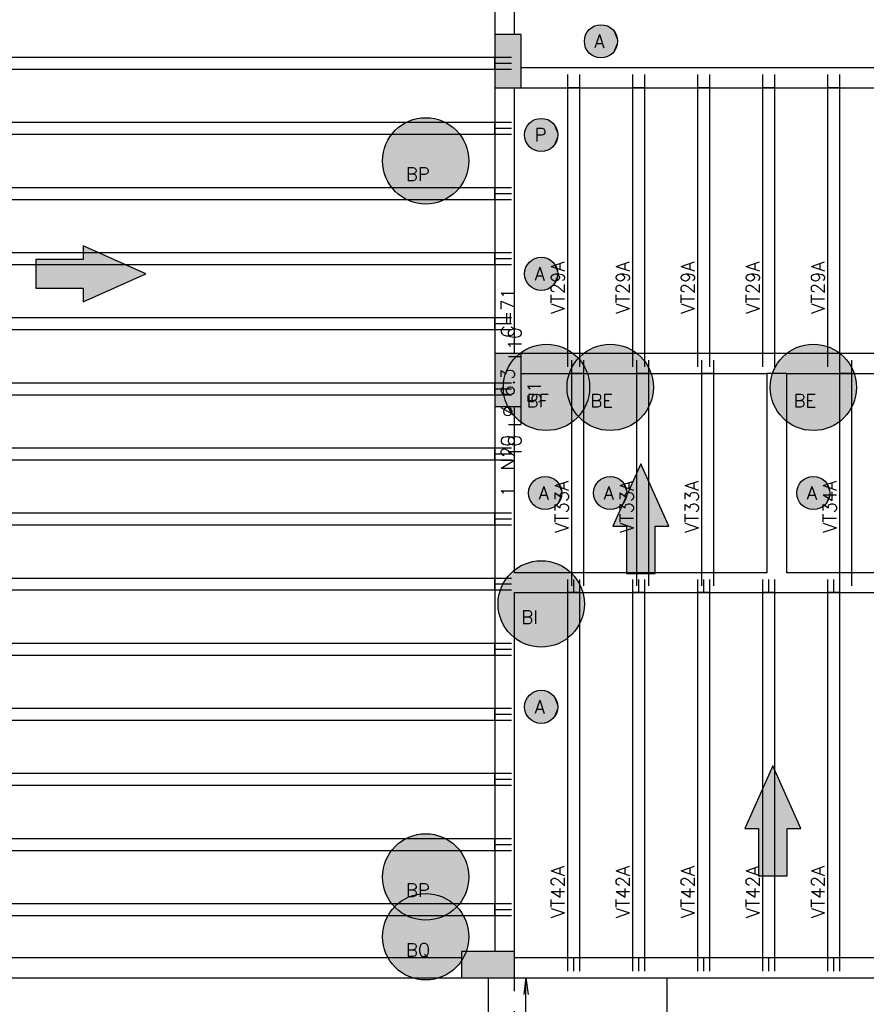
# Model space of a CAD drawing. Extents: x 0 to 119, y 0 to 84.
# Tile 5 of 21: x 25 to 38, y 25 to 39. Entities that reach past the tile are written whole.
import ezdxf

# ---------------------------------------------------------------- set-up
doc = ezdxf.new("R2010")
doc.units = 0
doc.header["$MEASUREMENT"] = 0
doc.linetypes.add('ESTILO_TQS_0001', pattern=[1, 0.7, -0.3])
for name, color, linetype in [('1', 1, 'CONTINUOUS'), ('2', 2, 'CONTINUOUS'), ('6', 6, 'CONTINUOUS'), ('9', 9, 'CONTINUOUS')]:
    doc.layers.add(name, color=color, linetype=linetype)
doc.styles.get("Standard").update_dxf_attribs({"font": 'ROMANS.SHX'})

msp = doc.modelspace()

# ---------------------------------------------------------------- linework, layer by layer
at = {"layer": '1', "linetype": 'Continuous'}
for p, q in [((19.87187, 38.85299), (32.57187, 38.85299)), ((32.57187, 38.67299), (32.57187, 38.85299)), ((32.57187, 38.85299), (32.82187, 38.85299)), ((32.57187, 38.76299), (32.82187, 38.76299)), ((32.77187, 38.79299), (32.77187, 38.79299)), ((19.87187, 38.67299), (32.57187, 38.67299)), ((32.57187, 38.67299), (32.82187, 38.67299)), ((33.67187, 38.39299), (33.67187, 38.59299)), ((33.85187, 38.39299), (33.85187, 38.59299)), ((34.65187, 38.39299), (34.65187, 38.59299)), ((34.83187, 38.39299), (34.83187, 38.59299)), ((35.63187, 38.39299), (35.63187, 38.59299)), ((35.81187, 38.39299), (35.81187, 38.59299)), ((36.61187, 38.39299), (36.61187, 38.59299)), ((36.79187, 38.39299), (36.79187, 38.59299)), ((37.59187, 38.39299), (37.59187, 38.59299)), ((37.77187, 38.39299), (37.77187, 38.59299)), ((33.67187, 34.39299), (33.67187, 38.39299)), ((33.85187, 38.39299), (33.67187, 38.39299)), ((33.85187, 34.39299), (33.85187, 38.39299)), ((34.65187, 34.39299), (34.65187, 38.39299)), ((34.83187, 38.39299), (34.65187, 38.39299)), ((34.83187, 34.39299), (34.83187, 38.39299)), ((35.63187, 34.39299), (35.63187, 38.39299)), ((35.81187, 38.39299), (35.63187, 38.39299)), ((35.81187, 34.39299), (35.81187, 38.39299)), ((36.61187, 34.39299), (36.61187, 38.39299)), ((36.79187, 38.39299), (36.61187, 38.39299)), ((36.79187, 34.39299), (36.79187, 38.39299)), ((37.59187, 34.39299), (37.59187, 38.39299)), ((37.77187, 38.39299), (37.59187, 38.39299)), ((37.77187, 34.39299), (37.77187, 38.39299)), ((20.17187, 37.87299), (32.57187, 37.87299)), ((32.57187, 37.69299), (32.57187, 37.87299)), ((32.57187, 37.87299), (32.82187, 37.87299)), ((20.17187, 37.69299), (32.57187, 37.69299)), ((32.57187, 37.78299), (32.82187, 37.78299)), ((32.57187, 37.69299), (32.82187, 37.69299)), ((20.17187, 36.89299), (32.57187, 36.89299)), ((32.57187, 36.71299), (32.57187, 36.89299)), ((32.57187, 36.89299), (32.82187, 36.89299)), ((32.57187, 36.80299), (32.82187, 36.80299)), ((20.17187, 36.71299), (32.57187, 36.71299)), ((32.57187, 36.71299), (32.82187, 36.71299)), ((20.17187, 35.91299), (32.57187, 35.91299)), ((32.57187, 35.73299), (32.57187, 35.91299)), ((32.57187, 35.91299), (32.82187, 35.91299)), ((20.17187, 35.73299), (32.57187, 35.73299)), ((32.57187, 35.82299), (32.82187, 35.82299)), ((32.57187, 35.73299), (32.82187, 35.73299)), ((20.17187, 34.93299), (32.57187, 34.93299)), ((32.57187, 34.75299), (32.57187, 34.93299)), ((32.57187, 34.93299), (32.82187, 34.93299)), ((32.57187, 34.84299), (32.82187, 34.84299)), ((20.17187, 34.75299), (32.57187, 34.75299)), ((32.57187, 34.75299), (32.82187, 34.75299)), ((33.85187, 34.39299), (33.67187, 34.39299)), ((33.67187, 34.19299), (33.67187, 34.39299)), ((33.85187, 34.19299), (33.85187, 34.39299)), ((34.83187, 34.39299), (34.65187, 34.39299)), ((34.65187, 34.19299), (34.65187, 34.39299)), ((34.83187, 34.19299), (34.83187, 34.39299)), ((35.81187, 34.39299), (35.63187, 34.39299)), ((35.63187, 34.19299), (35.63187, 34.39299)), ((35.81187, 34.19299), (35.81187, 34.39299)), ((36.79187, 34.39299), (36.61187, 34.39299)), ((36.61187, 34.19299), (36.61187, 34.39299)), ((36.79187, 34.19299), (36.79187, 34.39299)), ((37.77187, 34.39299), (37.59187, 34.39299)), ((37.59187, 34.19299), (37.59187, 34.39299)), ((37.77187, 34.19299), (37.77187, 34.39299)), ((33.73187, 34.09299), (33.73187, 34.29299)), ((33.91187, 34.09299), (33.91187, 34.29299)), ((34.71187, 34.09299), (34.71187, 34.29299)), ((34.89187, 34.09299), (34.89187, 34.29299)), ((35.69187, 34.09299), (35.69187, 34.29299)), ((35.87187, 34.09299), (35.87187, 34.29299)), ((37.77187, 34.09299), (37.77187, 34.29299)), ((37.95187, 34.09299), (37.95187, 34.29299)), ((33.73187, 31.09299), (33.73187, 34.09299)), ((33.91187, 34.09299), (33.73187, 34.09299)), ((33.91187, 31.09299), (33.91187, 34.09299)), ((34.71187, 31.09299), (34.71187, 34.09299)), ((34.89187, 34.09299), (34.71187, 34.09299)), ((34.89187, 31.09299), (34.89187, 34.09299)), ((35.69187, 31.09299), (35.69187, 34.09299)), ((35.87187, 34.09299), (35.69187, 34.09299)), ((35.87187, 31.09299), (35.87187, 34.09299)), ((37.77187, 31.09299), (37.77187, 34.09299)), ((37.95187, 34.09299), (37.77187, 34.09299)), ((37.95187, 31.09299), (37.95187, 34.09299)), ((19.87187, 33.95299), (32.57187, 33.95299)), ((32.57187, 33.77299), (32.57187, 33.95299)), ((32.57187, 33.95299), (32.82187, 33.95299)), ((32.77187, 33.99299), (32.77187, 33.99299)), ((32.57187, 33.86299), (32.82187, 33.86299)), ((19.87187, 33.77299), (32.57187, 33.77299)), ((32.57187, 33.77299), (32.82187, 33.77299)), ((20.17187, 32.97299), (32.57187, 32.97299)), ((32.57187, 32.79299), (32.57187, 32.97299)), ((32.57187, 32.97299), (32.82187, 32.97299)), ((20.17187, 32.79299), (32.57187, 32.79299)), ((32.57187, 32.88299), (32.82187, 32.88299)), ((32.57187, 32.79299), (32.82187, 32.79299)), ((20.17187, 31.99299), (32.57187, 31.99299)), ((32.57187, 31.81299), (32.57187, 31.99299)), ((32.57187, 31.99299), (32.82187, 31.99299)), ((32.57187, 31.90299), (32.82187, 31.90299)), ((20.17187, 31.81299), (32.57187, 31.81299)), ((32.57187, 31.81299), (32.82187, 31.81299)), ((20.17187, 31.01299), (32.57187, 31.01299)), ((32.57187, 30.83299), (32.57187, 31.01299)), ((32.57187, 31.01299), (32.82187, 31.01299)), ((33.67187, 30.79299), (33.67187, 30.99299)), ((33.91187, 31.09299), (33.73187, 31.09299)), ((33.73187, 30.89299), (33.73187, 31.09299)), ((33.76187, 30.79299), (33.76187, 30.99299)), ((33.85187, 30.79299), (33.85187, 30.99299)), ((33.91187, 30.89299), (33.91187, 31.09299)), ((34.65187, 30.79299), (34.65187, 30.99299)), ((34.89187, 31.09299), (34.71187, 31.09299)), ((34.71187, 30.89299), (34.71187, 31.09299)), ((34.74187, 30.79299), (34.74187, 30.99299)), ((34.83187, 30.79299), (34.83187, 30.99299)), ((34.89187, 30.89299), (34.89187, 31.09299)), ((35.63187, 30.79299), (35.63187, 30.99299)), ((35.87187, 31.09299), (35.69187, 31.09299)), ((35.69187, 30.89299), (35.69187, 31.09299)), ((35.72187, 30.79299), (35.72187, 30.99299)), ((35.81187, 30.79299), (35.81187, 30.99299)), ((35.87187, 30.89299), (35.87187, 31.09299)), ((36.61187, 30.79299), (36.61187, 30.99299)), ((36.70187, 30.79299), (36.70187, 30.99299)), ((36.79187, 30.79299), (36.79187, 30.99299)), ((37.59187, 30.79299), (37.59187, 30.99299)), ((37.68187, 30.79299), (37.68187, 30.99299)), ((37.95187, 31.09299), (37.77187, 31.09299)), ((37.77187, 30.89299), (37.77187, 31.09299)), ((37.77187, 30.79299), (37.77187, 30.99299)), ((37.95187, 30.89299), (37.95187, 31.09299)), ((20.17187, 30.83299), (32.57187, 30.83299)), ((32.57187, 30.92299), (32.82187, 30.92299)), ((32.57187, 30.83299), (32.82187, 30.83299)), ((33.67187, 25.29299), (33.67187, 30.79299)), ((33.85187, 30.79299), (33.67187, 30.79299)), ((33.85187, 25.29299), (33.85187, 30.79299)), ((34.65187, 25.29299), (34.65187, 30.79299)), ((34.83187, 30.79299), (34.65187, 30.79299)), ((34.83187, 25.29299), (34.83187, 30.79299)), ((35.63187, 25.29299), (35.63187, 30.79299)), ((35.81187, 30.79299), (35.63187, 30.79299)), ((35.81187, 25.29299), (35.81187, 30.79299)), ((36.61187, 25.29299), (36.61187, 30.79299)), ((36.79187, 30.79299), (36.61187, 30.79299)), ((36.79187, 25.29299), (36.79187, 30.79299)), ((37.59187, 25.29299), (37.59187, 30.79299)), ((37.77187, 30.79299), (37.59187, 30.79299)), ((37.77187, 25.29299), (37.77187, 30.79299)), ((20.17187, 30.03299), (32.57187, 30.03299)), ((32.57187, 29.85299), (32.57187, 30.03299)), ((32.57187, 30.03299), (32.82187, 30.03299)), ((32.57187, 29.94299), (32.82187, 29.94299)), ((20.17187, 29.85299), (32.57187, 29.85299)), ((32.57187, 29.85299), (32.82187, 29.85299)), ((20.17187, 29.05299), (32.57187, 29.05299)), ((32.57187, 28.87299), (32.57187, 29.05299)), ((32.57187, 29.05299), (32.82187, 29.05299)), ((32.57187, 28.96299), (32.82187, 28.96299)), ((20.17187, 28.87299), (32.57187, 28.87299)), ((32.57187, 28.87299), (32.82187, 28.87299)), ((20.17187, 28.07299), (32.57187, 28.07299)), ((32.57187, 27.89299), (32.57187, 28.07299)), ((32.57187, 28.07299), (32.82187, 28.07299)), ((20.17187, 27.89299), (32.57187, 27.89299)), ((32.57187, 27.98299), (32.82187, 27.98299)), ((32.57187, 27.89299), (32.82187, 27.89299)), ((20.17187, 27.09299), (32.57187, 27.09299)), ((32.57187, 26.91299), (32.57187, 27.09299)), ((32.57187, 27.09299), (32.82187, 27.09299)), ((32.57187, 27.00299), (32.82187, 27.00299)), ((20.17187, 26.91299), (32.57187, 26.91299)), ((32.57187, 26.91299), (32.82187, 26.91299)), ((20.17187, 26.11299), (32.57187, 26.11299)), ((32.57187, 25.93299), (32.57187, 26.11299)), ((32.57187, 26.11299), (32.82187, 26.11299)), ((32.57187, 26.02299), (32.82187, 26.02299)), ((20.17187, 25.93299), (32.57187, 25.93299)), ((32.57187, 25.93299), (32.82187, 25.93299)), ((33.85187, 25.29299), (33.67187, 25.29299)), ((33.67187, 25.09299), (33.67187, 25.29299)), ((33.76187, 25.09299), (33.76187, 25.29299)), ((33.85187, 25.09299), (33.85187, 25.29299)), ((34.83187, 25.29299), (34.65187, 25.29299)), ((34.65187, 25.09299), (34.65187, 25.29299)), ((34.74187, 25.09299), (34.74187, 25.29299)), ((34.83187, 25.09299), (34.83187, 25.29299)), ((35.81187, 25.29299), (35.63187, 25.29299)), ((35.63187, 25.09299), (35.63187, 25.29299)), ((35.72187, 25.09299), (35.72187, 25.29299)), ((35.81187, 25.09299), (35.81187, 25.29299)), ((36.79187, 25.29299), (36.61187, 25.29299)), ((36.61187, 25.09299), (36.61187, 25.29299)), ((36.70187, 25.09299), (36.70187, 25.29299)), ((36.79187, 25.09299), (36.79187, 25.29299)), ((37.77187, 25.29299), (37.59187, 25.29299)), ((37.59187, 25.09299), (37.59187, 25.29299)), ((37.68187, 25.09299), (37.68187, 25.29299)), ((37.77187, 25.09299), (37.77187, 25.29299)), ((32.47187, 25.19299), (32.47187, 25.19299)), ((35.17187, 11.79299), (35.17187, 24.99299))]:
    msp.add_line(p, q, dxfattribs=at)
for points in [[(32.57187, 46.99299), (32.57187, 39.19299)], [(32.87187, 39.19299), (32.87187, 46.99299)], [(39.17187, 38.69299), (32.97187, 38.69299)], [(32.57187, 38.39299), (32.57187, 34.39299)], [(32.87187, 34.39299), (32.87187, 38.39299)], [(32.97187, 38.39299), (39.17187, 38.39299)], [(36.82187, 34.39299), (32.97187, 34.39299)], [(40.60187, 34.39299), (36.82187, 34.39299)], [(32.97187, 34.09299), (36.67187, 34.09299)], [(36.67187, 34.09299), (36.67187, 31.09299)], [(36.97187, 34.09299), (36.67187, 34.09299)], [(36.97187, 34.09299), (40.60187, 34.09299)], [(36.97187, 31.09299), (36.97187, 34.09299)], [(32.57187, 33.59299), (32.57187, 30.94299)], [(32.87187, 31.09299), (32.87187, 33.59299)], [(36.67187, 31.09299), (32.87187, 31.09299)], [(40.65187, 31.09299), (36.97187, 31.09299)], [(32.57187, 30.94299), (32.57187, 25.39299)], [(32.87187, 25.39299), (32.87187, 30.79299)], [(32.87187, 30.79299), (36.82187, 30.79299)], [(36.82187, 30.79299), (40.65187, 30.79299)], [(32.07187, 25.29299), (20.67187, 25.29299)], [(40.55187, 25.29299), (32.87187, 25.29299)], [(20.67187, 24.99299), (32.07187, 24.99299)], [(32.87187, 24.99299), (40.55187, 24.99299)]]:
    msp.add_lwpolyline(points, dxfattribs=at)
at = {"layer": '2', "linetype": 'Continuous'}
for p, q in [((33.04187, 24.99299), (33.009238, 24.745129)), ((33.04187, 11.79299), (33.04187, 24.99299)), ((33.04187, 24.99299), (33.074502, 24.745129)), ((33.04187, 24.99299), (33.04187, 24.99299))]:
    msp.add_line(p, q, dxfattribs=at)
for points in [[(32.57187, 38.39299), (32.97187, 38.39299), (32.97187, 39.19299), (32.57187, 39.19299), (32.57187, 38.39299)], [(32.57187, 33.59299), (32.97187, 33.59299), (32.97187, 34.39299), (32.57187, 34.39299), (32.57187, 33.59299)], [(32.07187, 25.39299), (32.07187, 24.99299), (32.87187, 24.99299), (32.87187, 25.39299), (32.07187, 25.39299)]]:
    msp.add_lwpolyline(points, dxfattribs=at)
at = {"layer": '6', "linetype": 'Continuous'}
for p, q in [((32.96787, 34.34299), (32.77787, 34.34299)), ((32.96787, 33.32299), (32.96787, 34.34299)), ((32.77787, 33.32299), (32.96787, 33.32299))]:
    msp.add_line(p, q, dxfattribs=at)
for points in [[(25.659937, 35.377712), (26.37187, 35.377712), (26.37187, 35.171905), (27.313128, 35.59299), (26.37187, 36.014075), (26.37187, 35.808268), (25.659937, 35.808268), (25.659937, 35.377712)], [(34.987148, 31.081057), (34.987148, 31.79299), (35.192955, 31.79299), (34.77187, 32.734248), (34.350785, 31.79299), (34.556592, 31.79299), (34.556592, 31.081057), (34.987148, 31.081057)], [(36.977148, 26.531057), (36.977148, 27.24299), (37.182955, 27.24299), (36.76187, 28.184248), (36.340785, 27.24299), (36.546592, 27.24299), (36.546592, 26.531057), (36.977148, 26.531057)]]:
    msp.add_lwpolyline(points, dxfattribs=at)
at = {"layer": '6', "linetype": 'ESTILO_TQS_0001'}
for points in [[(32.47187, 24.99299), (32.47187, 11.79299)], [(32.87187, 11.79299), (32.87187, 24.99299)]]:
    msp.add_lwpolyline(points, dxfattribs=at)
at = {"layer": '6', "linetype": 'Continuous'}
for centre, radius in [((34.17187, 39.09299), 0.25), ((31.53187, 37.29299), 0.65), ((33.27187, 37.68299), 0.25), ((33.27187, 35.59299), 0.25), ((33.35187, 33.88299), 0.65), ((34.31187, 33.88299), 0.65), ((37.37187, 33.88299), 0.65), ((33.33187, 32.29299), 0.25), ((34.31187, 32.29299), 0.25), ((37.37187, 32.29299), 0.25), ((33.27187, 30.62299), 0.65), ((33.27187, 29.07299), 0.25), ((31.53187, 26.51299), 0.65), ((31.53187, 25.61299), 0.65)]:
    msp.add_circle(centre, radius, dxfattribs=at)
at = {"layer": '9', "linetype": 'Continuous'}
for points in [[(34.42187, 39.09299), (34.012514, 39.285618), (33.969616, 39.239936)], [(34.42187, 39.09299), (34.065425, 39.319197), (34.012514, 39.285618)], [(34.42187, 39.09299), (34.125025, 39.338562), (34.065425, 39.319197)], [(34.42187, 39.09299), (34.187568, 39.342497), (34.125025, 39.338562)], [(34.42187, 39.09299), (34.249124, 39.330754), (34.187568, 39.342497)], [(34.42187, 39.09299), (34.305827, 39.304072), (34.249124, 39.330754)], [(34.42187, 39.09299), (34.354112, 39.264127), (34.305827, 39.304072)], [(32.57187, 38.39299), (32.97187, 38.39299), (32.97187, 39.19299)], [(32.57187, 38.39299), (32.97187, 39.19299), (32.57187, 39.19299)], [(32.57187, 38.39299), (32.57187, 39.19299), (32.57187, 38.39299)], [(34.42187, 39.09299), (33.939426, 39.185021), (33.923841, 39.124323)], [(34.42187, 39.09299), (33.969616, 39.239936), (33.939426, 39.185021)], [(34.42187, 39.09299), (34.390947, 39.213428), (34.354112, 39.264127)], [(34.42187, 39.09299), (34.414016, 39.155162), (34.390947, 39.213428)], [(34.42187, 39.09299), (33.923841, 39.124323), (33.923841, 39.061657)], [(34.42187, 39.09299), (33.923841, 39.061657), (33.939426, 39.000959)], [(34.42187, 39.09299), (33.939426, 39.000959), (33.969616, 38.946044)], [(34.42187, 39.09299), (33.969616, 38.946044), (34.012514, 38.900362)], [(34.42187, 39.09299), (34.012514, 38.900362), (34.065425, 38.866783)], [(34.42187, 39.09299), (34.065425, 38.866783), (34.125025, 38.847418)], [(34.42187, 39.09299), (34.125025, 38.847418), (34.187568, 38.843483)], [(34.42187, 39.09299), (34.187568, 38.843483), (34.249124, 38.855226)], [(34.42187, 39.09299), (34.249124, 38.855226), (34.305827, 38.881908)], [(34.42187, 39.09299), (34.305827, 38.881908), (34.354112, 38.921853)], [(34.42187, 39.09299), (34.354112, 38.921853), (34.390947, 38.972552)], [(34.42187, 39.09299), (34.390947, 38.972552), (34.414016, 39.030818)], [(34.42187, 39.09299), (34.414016, 39.030818), (34.42187, 39.09299)], [(32.18187, 37.29299), (31.157028, 37.82402), (31.08821, 37.768033)], [(32.18187, 37.29299), (31.232828, 37.870115), (31.157028, 37.82402)], [(32.18187, 37.29299), (31.314198, 37.90546), (31.232828, 37.870115)], [(32.18187, 37.29299), (31.399624, 37.929395), (31.314198, 37.90546)], [(32.18187, 37.29299), (31.487512, 37.941475), (31.399624, 37.929395)], [(32.18187, 37.29299), (31.576228, 37.941475), (31.487512, 37.941475)], [(32.18187, 37.29299), (31.664116, 37.929395), (31.576228, 37.941475)], [(32.18187, 37.29299), (31.749542, 37.90546), (31.664116, 37.929395)], [(32.18187, 37.29299), (31.830912, 37.870115), (31.749542, 37.90546)], [(32.18187, 37.29299), (31.906712, 37.82402), (31.830912, 37.870115)], [(32.18187, 37.29299), (31.97553, 37.768033), (31.906712, 37.82402)], [(33.52187, 37.68299), (33.069616, 37.829936), (33.039426, 37.775021)], [(33.52187, 37.68299), (33.112514, 37.875618), (33.069616, 37.829936)], [(33.52187, 37.68299), (33.165425, 37.909197), (33.112514, 37.875618)], [(33.52187, 37.68299), (33.225025, 37.928562), (33.165425, 37.909197)], [(33.52187, 37.68299), (33.287568, 37.932497), (33.225025, 37.928562)], [(33.52187, 37.68299), (33.349124, 37.920754), (33.287568, 37.932497)], [(33.52187, 37.68299), (33.405827, 37.894072), (33.349124, 37.920754)], [(33.52187, 37.68299), (33.454112, 37.854127), (33.405827, 37.894072)], [(33.52187, 37.68299), (33.490947, 37.803428), (33.454112, 37.854127)], [(33.52187, 37.68299), (33.514016, 37.745162), (33.490947, 37.803428)], [(32.18187, 37.29299), (31.027658, 37.703197), (30.976497, 37.63072)], [(32.18187, 37.29299), (31.08821, 37.768033), (31.027658, 37.703197)], [(32.18187, 37.29299), (32.036082, 37.703197), (31.97553, 37.768033)], [(32.18187, 37.29299), (32.087243, 37.63072), (32.036082, 37.703197)], [(33.52187, 37.68299), (33.039426, 37.775021), (33.023841, 37.714323)], [(33.52187, 37.68299), (33.023841, 37.714323), (33.023841, 37.651657)], [(33.52187, 37.68299), (33.023841, 37.651657), (33.039426, 37.590959)], [(33.52187, 37.68299), (33.039426, 37.590959), (33.069616, 37.536044)], [(33.52187, 37.68299), (33.069616, 37.536044), (33.112514, 37.490362)], [(33.52187, 37.68299), (33.112514, 37.490362), (33.165425, 37.456783)], [(33.52187, 37.68299), (33.165425, 37.456783), (33.225025, 37.437418)], [(33.52187, 37.68299), (33.225025, 37.437418), (33.287568, 37.433483)], [(33.52187, 37.68299), (33.287568, 37.433483), (33.349124, 37.445226)], [(33.52187, 37.68299), (33.349124, 37.445226), (33.405827, 37.471908)], [(33.52187, 37.68299), (33.405827, 37.471908), (33.454112, 37.511853)], [(33.52187, 37.68299), (33.454112, 37.511853), (33.490947, 37.562552)], [(33.52187, 37.68299), (33.490947, 37.562552), (33.514016, 37.620818)], [(33.52187, 37.68299), (33.514016, 37.620818), (33.52187, 37.68299)], [(32.18187, 37.29299), (30.935683, 37.551951), (30.905974, 37.468358)], [(32.18187, 37.29299), (30.976497, 37.63072), (30.935683, 37.551951)], [(32.18187, 37.29299), (32.128057, 37.551951), (32.087243, 37.63072)], [(32.18187, 37.29299), (32.157766, 37.468358), (32.128057, 37.551951)], [(32.18187, 37.29299), (30.887924, 37.381498), (30.88187, 37.29299)], [(32.18187, 37.29299), (30.905974, 37.468358), (30.887924, 37.381498)], [(32.18187, 37.29299), (32.175816, 37.381498), (32.157766, 37.468358)], [(32.18187, 37.29299), (30.88187, 37.29299), (30.887924, 37.204482)], [(32.18187, 37.29299), (30.887924, 37.204482), (30.905974, 37.117622)], [(32.18187, 37.29299), (30.905974, 37.117622), (30.935683, 37.034029)], [(32.18187, 37.29299), (30.935683, 37.034029), (30.976497, 36.95526)], [(32.18187, 37.29299), (30.976497, 36.95526), (31.027658, 36.882783)], [(32.18187, 37.29299), (31.027658, 36.882783), (31.08821, 36.817947)], [(32.18187, 37.29299), (31.08821, 36.817947), (31.157028, 36.76196)], [(32.18187, 37.29299), (31.157028, 36.76196), (31.232828, 36.715865)], [(32.18187, 37.29299), (31.232828, 36.715865), (31.314198, 36.68052)], [(32.18187, 37.29299), (31.314198, 36.68052), (31.399624, 36.656585)], [(32.18187, 37.29299), (31.399624, 36.656585), (31.487512, 36.644505)], [(32.18187, 37.29299), (31.487512, 36.644505), (31.576228, 36.644505)], [(32.18187, 37.29299), (31.576228, 36.644505), (31.664116, 36.656585)], [(32.18187, 37.29299), (31.664116, 36.656585), (31.749542, 36.68052)], [(32.18187, 37.29299), (31.749542, 36.68052), (31.830912, 36.715865)], [(32.18187, 37.29299), (31.830912, 36.715865), (31.906712, 36.76196)], [(32.18187, 37.29299), (31.906712, 36.76196), (31.97553, 36.817947)], [(32.18187, 37.29299), (31.97553, 36.817947), (32.036082, 36.882783)], [(32.18187, 37.29299), (32.036082, 36.882783), (32.087243, 36.95526)], [(32.18187, 37.29299), (32.087243, 36.95526), (32.128057, 37.034029)], [(32.18187, 37.29299), (32.128057, 37.034029), (32.157766, 37.117622)], [(32.18187, 37.29299), (32.157766, 37.117622), (32.175816, 37.204482)], [(32.18187, 37.29299), (32.175816, 37.204482), (32.18187, 37.29299)], [(26.37187, 35.808268), (27.313128, 35.59299), (26.37187, 36.014075)], [(26.37187, 35.377712), (26.37187, 35.808268), (25.659937, 35.808268)], [(26.37187, 35.377712), (25.659937, 35.808268), (25.659937, 35.377712)], [(26.37187, 35.377712), (27.313128, 35.59299), (26.37187, 35.808268)], [(33.52187, 35.59299), (33.069616, 35.739936), (33.039426, 35.685021)], [(33.52187, 35.59299), (33.112514, 35.785618), (33.069616, 35.739936)], [(33.52187, 35.59299), (33.165425, 35.819197), (33.112514, 35.785618)], [(33.52187, 35.59299), (33.225025, 35.838562), (33.165425, 35.819197)], [(33.52187, 35.59299), (33.287568, 35.842497), (33.225025, 35.838562)], [(33.52187, 35.59299), (33.349124, 35.830754), (33.287568, 35.842497)], [(33.52187, 35.59299), (33.405827, 35.804072), (33.349124, 35.830754)], [(33.52187, 35.59299), (33.454112, 35.764127), (33.405827, 35.804072)], [(33.52187, 35.59299), (33.490947, 35.713428), (33.454112, 35.764127)], [(26.37187, 35.377712), (26.37187, 35.171905), (27.313128, 35.59299)], [(33.52187, 35.59299), (33.039426, 35.685021), (33.023841, 35.624323)], [(33.52187, 35.59299), (33.023841, 35.624323), (33.023841, 35.561657)], [(33.52187, 35.59299), (33.023841, 35.561657), (33.039426, 35.500959)], [(33.52187, 35.59299), (33.039426, 35.500959), (33.069616, 35.446044)], [(33.52187, 35.59299), (33.069616, 35.446044), (33.112514, 35.400362)], [(33.52187, 35.59299), (33.112514, 35.400362), (33.165425, 35.366783)], [(33.52187, 35.59299), (33.165425, 35.366783), (33.225025, 35.347418)], [(33.52187, 35.59299), (33.225025, 35.347418), (33.287568, 35.343483)], [(33.52187, 35.59299), (33.287568, 35.343483), (33.349124, 35.355226)], [(33.52187, 35.59299), (33.349124, 35.355226), (33.405827, 35.381908)], [(33.52187, 35.59299), (33.405827, 35.381908), (33.454112, 35.421853)], [(33.52187, 35.59299), (33.454112, 35.421853), (33.490947, 35.472552)], [(33.52187, 35.59299), (33.514016, 35.655162), (33.490947, 35.713428)], [(33.52187, 35.59299), (33.490947, 35.472552), (33.514016, 35.530818)], [(33.52187, 35.59299), (33.514016, 35.530818), (33.52187, 35.59299)], [(32.57187, 33.59299), (32.97187, 33.59299), (32.97187, 34.39299)], [(32.57187, 33.59299), (32.97187, 34.39299), (32.57187, 34.39299)], [(32.57187, 33.59299), (32.57187, 34.39299), (32.57187, 33.59299)], [(34.00187, 33.88299), (32.977028, 34.41402), (32.90821, 34.358033)], [(34.00187, 33.88299), (33.052828, 34.460115), (32.977028, 34.41402)], [(34.00187, 33.88299), (33.134198, 34.49546), (33.052828, 34.460115)], [(34.00187, 33.88299), (33.219624, 34.519395), (33.134198, 34.49546)], [(34.00187, 33.88299), (33.307512, 34.531475), (33.219624, 34.519395)], [(34.00187, 33.88299), (33.396228, 34.531475), (33.307512, 34.531475)], [(34.00187, 33.88299), (33.484116, 34.519395), (33.396228, 34.531475)], [(34.00187, 33.88299), (33.569542, 34.49546), (33.484116, 34.519395)], [(34.00187, 33.88299), (33.650912, 34.460115), (33.569542, 34.49546)], [(34.00187, 33.88299), (33.726712, 34.41402), (33.650912, 34.460115)], [(34.00187, 33.88299), (33.79553, 34.358033), (33.726712, 34.41402)], [(34.96187, 33.88299), (33.937028, 34.41402), (33.86821, 34.358033)], [(34.96187, 33.88299), (34.012828, 34.460115), (33.937028, 34.41402)], [(34.96187, 33.88299), (34.094198, 34.49546), (34.012828, 34.460115)], [(34.96187, 33.88299), (34.179624, 34.519395), (34.094198, 34.49546)], [(34.96187, 33.88299), (34.267512, 34.531475), (34.179624, 34.519395)], [(34.96187, 33.88299), (34.356228, 34.531475), (34.267512, 34.531475)], [(34.96187, 33.88299), (34.444116, 34.519395), (34.356228, 34.531475)], [(34.96187, 33.88299), (34.529542, 34.49546), (34.444116, 34.519395)], [(34.96187, 33.88299), (34.610912, 34.460115), (34.529542, 34.49546)], [(34.96187, 33.88299), (34.686712, 34.41402), (34.610912, 34.460115)], [(34.96187, 33.88299), (34.75553, 34.358033), (34.686712, 34.41402)], [(38.02187, 33.88299), (36.997028, 34.41402), (36.92821, 34.358033)], [(38.02187, 33.88299), (37.072828, 34.460115), (36.997028, 34.41402)], [(38.02187, 33.88299), (37.154198, 34.49546), (37.072828, 34.460115)], [(38.02187, 33.88299), (37.239624, 34.519395), (37.154198, 34.49546)], [(38.02187, 33.88299), (37.327512, 34.531475), (37.239624, 34.519395)], [(38.02187, 33.88299), (37.416228, 34.531475), (37.327512, 34.531475)], [(38.02187, 33.88299), (37.504116, 34.519395), (37.416228, 34.531475)], [(38.02187, 33.88299), (37.589542, 34.49546), (37.504116, 34.519395)], [(38.02187, 33.88299), (37.670912, 34.460115), (37.589542, 34.49546)], [(38.02187, 33.88299), (37.746712, 34.41402), (37.670912, 34.460115)], [(38.02187, 33.88299), (37.81553, 34.358033), (37.746712, 34.41402)], [(34.00187, 33.88299), (32.847658, 34.293197), (32.796497, 34.22072)], [(34.00187, 33.88299), (32.90821, 34.358033), (32.847658, 34.293197)], [(34.96187, 33.88299), (33.807658, 34.293197), (33.756497, 34.22072)], [(34.00187, 33.88299), (33.856082, 34.293197), (33.79553, 34.358033)], [(34.96187, 33.88299), (33.86821, 34.358033), (33.807658, 34.293197)], [(34.00187, 33.88299), (33.907243, 34.22072), (33.856082, 34.293197)], [(34.96187, 33.88299), (34.816082, 34.293197), (34.75553, 34.358033)], [(34.96187, 33.88299), (34.867243, 34.22072), (34.816082, 34.293197)], [(38.02187, 33.88299), (36.867658, 34.293197), (36.816497, 34.22072)], [(38.02187, 33.88299), (36.92821, 34.358033), (36.867658, 34.293197)], [(38.02187, 33.88299), (37.876082, 34.293197), (37.81553, 34.358033)], [(38.02187, 33.88299), (37.927243, 34.22072), (37.876082, 34.293197)], [(34.00187, 33.88299), (32.755683, 34.141951), (32.725974, 34.058358)], [(34.00187, 33.88299), (32.796497, 34.22072), (32.755683, 34.141951)], [(34.96187, 33.88299), (33.715683, 34.141951), (33.685974, 34.058358)], [(34.96187, 33.88299), (33.756497, 34.22072), (33.715683, 34.141951)], [(34.00187, 33.88299), (33.948057, 34.141951), (33.907243, 34.22072)], [(34.00187, 33.88299), (33.977766, 34.058358), (33.948057, 34.141951)], [(34.96187, 33.88299), (34.908057, 34.141951), (34.867243, 34.22072)], [(34.96187, 33.88299), (34.937766, 34.058358), (34.908057, 34.141951)], [(38.02187, 33.88299), (36.775683, 34.141951), (36.745974, 34.058358)], [(38.02187, 33.88299), (36.816497, 34.22072), (36.775683, 34.141951)], [(38.02187, 33.88299), (37.968057, 34.141951), (37.927243, 34.22072)], [(38.02187, 33.88299), (37.997766, 34.058358), (37.968057, 34.141951)], [(34.00187, 33.88299), (32.707924, 33.971498), (32.70187, 33.88299)], [(34.00187, 33.88299), (32.725974, 34.058358), (32.707924, 33.971498)], [(34.96187, 33.88299), (33.667924, 33.971498), (33.66187, 33.88299)], [(34.96187, 33.88299), (33.685974, 34.058358), (33.667924, 33.971498)], [(34.00187, 33.88299), (33.995816, 33.971498), (33.977766, 34.058358)], [(34.96187, 33.88299), (34.955816, 33.971498), (34.937766, 34.058358)], [(38.02187, 33.88299), (36.727924, 33.971498), (36.72187, 33.88299)], [(38.02187, 33.88299), (36.745974, 34.058358), (36.727924, 33.971498)], [(38.02187, 33.88299), (38.015816, 33.971498), (37.997766, 34.058358)], [(34.00187, 33.88299), (32.70187, 33.88299), (32.707924, 33.794482)], [(34.00187, 33.88299), (32.707924, 33.794482), (32.725974, 33.707622)], [(34.00187, 33.88299), (32.725974, 33.707622), (32.755683, 33.624029)], [(34.00187, 33.88299), (32.755683, 33.624029), (32.796497, 33.54526)], [(34.00187, 33.88299), (32.796497, 33.54526), (32.847658, 33.472783)], [(34.00187, 33.88299), (32.847658, 33.472783), (32.90821, 33.407947)], [(34.00187, 33.88299), (32.90821, 33.407947), (32.977028, 33.35196)], [(34.00187, 33.88299), (32.977028, 33.35196), (33.052828, 33.305865)], [(34.00187, 33.88299), (33.052828, 33.305865), (33.134198, 33.27052)], [(34.00187, 33.88299), (33.134198, 33.27052), (33.219624, 33.246585)], [(34.00187, 33.88299), (33.219624, 33.246585), (33.307512, 33.234505)], [(34.00187, 33.88299), (33.307512, 33.234505), (33.396228, 33.234505)], [(34.00187, 33.88299), (33.396228, 33.234505), (33.484116, 33.246585)], [(34.00187, 33.88299), (33.484116, 33.246585), (33.569542, 33.27052)], [(34.00187, 33.88299), (33.569542, 33.27052), (33.650912, 33.305865)], [(34.00187, 33.88299), (33.650912, 33.305865), (33.726712, 33.35196)], [(34.96187, 33.88299), (33.66187, 33.88299), (33.667924, 33.794482)], [(34.96187, 33.88299), (33.667924, 33.794482), (33.685974, 33.707622)], [(34.96187, 33.88299), (33.685974, 33.707622), (33.715683, 33.624029)], [(34.96187, 33.88299), (33.715683, 33.624029), (33.756497, 33.54526)], [(34.00187, 33.88299), (33.726712, 33.35196), (33.79553, 33.407947)], [(34.96187, 33.88299), (33.756497, 33.54526), (33.807658, 33.472783)], [(34.00187, 33.88299), (33.79553, 33.407947), (33.856082, 33.472783)], [(34.96187, 33.88299), (33.807658, 33.472783), (33.86821, 33.407947)], [(34.00187, 33.88299), (33.856082, 33.472783), (33.907243, 33.54526)], [(34.96187, 33.88299), (33.86821, 33.407947), (33.937028, 33.35196)], [(34.00187, 33.88299), (33.907243, 33.54526), (33.948057, 33.624029)], [(34.96187, 33.88299), (33.937028, 33.35196), (34.012828, 33.305865)], [(34.00187, 33.88299), (33.948057, 33.624029), (33.977766, 33.707622)], [(34.00187, 33.88299), (33.977766, 33.707622), (33.995816, 33.794482)], [(34.00187, 33.88299), (33.995816, 33.794482), (34.00187, 33.88299)], [(34.96187, 33.88299), (34.012828, 33.305865), (34.094198, 33.27052)], [(34.96187, 33.88299), (34.094198, 33.27052), (34.179624, 33.246585)], [(34.96187, 33.88299), (34.179624, 33.246585), (34.267512, 33.234505)], [(34.96187, 33.88299), (34.267512, 33.234505), (34.356228, 33.234505)], [(34.96187, 33.88299), (34.356228, 33.234505), (34.444116, 33.246585)], [(34.96187, 33.88299), (34.444116, 33.246585), (34.529542, 33.27052)], [(34.96187, 33.88299), (34.529542, 33.27052), (34.610912, 33.305865)], [(34.96187, 33.88299), (34.610912, 33.305865), (34.686712, 33.35196)], [(34.96187, 33.88299), (34.686712, 33.35196), (34.75553, 33.407947)], [(34.96187, 33.88299), (34.75553, 33.407947), (34.816082, 33.472783)], [(34.96187, 33.88299), (34.816082, 33.472783), (34.867243, 33.54526)], [(34.96187, 33.88299), (34.867243, 33.54526), (34.908057, 33.624029)], [(34.96187, 33.88299), (34.908057, 33.624029), (34.937766, 33.707622)], [(34.96187, 33.88299), (34.937766, 33.707622), (34.955816, 33.794482)], [(34.96187, 33.88299), (34.955816, 33.794482), (34.96187, 33.88299)], [(38.02187, 33.88299), (36.72187, 33.88299), (36.727924, 33.794482)], [(38.02187, 33.88299), (36.727924, 33.794482), (36.745974, 33.707622)], [(38.02187, 33.88299), (36.745974, 33.707622), (36.775683, 33.624029)], [(38.02187, 33.88299), (36.775683, 33.624029), (36.816497, 33.54526)], [(38.02187, 33.88299), (36.816497, 33.54526), (36.867658, 33.472783)], [(38.02187, 33.88299), (36.867658, 33.472783), (36.92821, 33.407947)], [(38.02187, 33.88299), (36.92821, 33.407947), (36.997028, 33.35196)], [(38.02187, 33.88299), (36.997028, 33.35196), (37.072828, 33.305865)], [(38.02187, 33.88299), (37.072828, 33.305865), (37.154198, 33.27052)], [(38.02187, 33.88299), (37.154198, 33.27052), (37.239624, 33.246585)], [(38.02187, 33.88299), (37.239624, 33.246585), (37.327512, 33.234505)], [(38.02187, 33.88299), (37.327512, 33.234505), (37.416228, 33.234505)], [(38.02187, 33.88299), (37.416228, 33.234505), (37.504116, 33.246585)], [(38.02187, 33.88299), (37.504116, 33.246585), (37.589542, 33.27052)], [(38.02187, 33.88299), (37.589542, 33.27052), (37.670912, 33.305865)], [(38.02187, 33.88299), (37.670912, 33.305865), (37.746712, 33.35196)], [(38.02187, 33.88299), (37.746712, 33.35196), (37.81553, 33.407947)], [(38.02187, 33.88299), (37.81553, 33.407947), (37.876082, 33.472783)], [(38.02187, 33.88299), (37.876082, 33.472783), (37.927243, 33.54526)], [(38.02187, 33.88299), (37.927243, 33.54526), (37.968057, 33.624029)], [(38.02187, 33.88299), (37.968057, 33.624029), (37.997766, 33.707622)], [(38.02187, 33.88299), (37.997766, 33.707622), (38.015816, 33.794482)], [(38.02187, 33.88299), (38.015816, 33.794482), (38.02187, 33.88299)], [(34.77187, 32.734248), (34.350785, 31.79299), (34.556592, 31.79299)], [(34.77187, 32.734248), (34.556592, 31.79299), (34.987148, 31.081057)], [(34.77187, 32.734248), (34.987148, 31.081057), (34.987148, 31.79299)], [(34.77187, 32.734248), (34.987148, 31.79299), (35.192955, 31.79299)], [(33.58187, 32.29299), (33.172514, 32.485618), (33.129616, 32.439936)], [(33.58187, 32.29299), (33.225425, 32.519197), (33.172514, 32.485618)], [(33.58187, 32.29299), (33.285025, 32.538562), (33.225425, 32.519197)], [(33.58187, 32.29299), (33.347568, 32.542497), (33.285025, 32.538562)], [(33.58187, 32.29299), (33.409124, 32.530754), (33.347568, 32.542497)], [(33.58187, 32.29299), (33.465827, 32.504072), (33.409124, 32.530754)], [(33.58187, 32.29299), (33.514112, 32.464127), (33.465827, 32.504072)], [(33.58187, 32.29299), (33.550947, 32.413428), (33.514112, 32.464127)], [(34.56187, 32.29299), (34.152514, 32.485618), (34.109616, 32.439936)], [(34.56187, 32.29299), (34.205425, 32.519197), (34.152514, 32.485618)], [(34.56187, 32.29299), (34.265025, 32.538562), (34.205425, 32.519197)], [(34.56187, 32.29299), (34.327568, 32.542497), (34.265025, 32.538562)], [(34.56187, 32.29299), (34.389124, 32.530754), (34.327568, 32.542497)], [(34.56187, 32.29299), (34.445827, 32.504072), (34.389124, 32.530754)], [(34.56187, 32.29299), (34.494112, 32.464127), (34.445827, 32.504072)], [(34.56187, 32.29299), (34.530947, 32.413428), (34.494112, 32.464127)], [(37.62187, 32.29299), (37.212514, 32.485618), (37.169616, 32.439936)], [(37.62187, 32.29299), (37.265425, 32.519197), (37.212514, 32.485618)], [(37.62187, 32.29299), (37.325025, 32.538562), (37.265425, 32.519197)], [(37.62187, 32.29299), (37.387568, 32.542497), (37.325025, 32.538562)], [(37.62187, 32.29299), (37.449124, 32.530754), (37.387568, 32.542497)], [(37.62187, 32.29299), (37.505827, 32.504072), (37.449124, 32.530754)], [(37.62187, 32.29299), (37.554112, 32.464127), (37.505827, 32.504072)], [(37.62187, 32.29299), (37.590947, 32.413428), (37.554112, 32.464127)], [(33.58187, 32.29299), (33.099426, 32.385021), (33.083841, 32.324323)], [(33.58187, 32.29299), (33.083841, 32.324323), (33.083841, 32.261657)], [(33.58187, 32.29299), (33.129616, 32.439936), (33.099426, 32.385021)], [(33.58187, 32.29299), (33.574016, 32.355162), (33.550947, 32.413428)], [(34.56187, 32.29299), (34.079426, 32.385021), (34.063841, 32.324323)], [(34.56187, 32.29299), (34.063841, 32.324323), (34.063841, 32.261657)], [(34.56187, 32.29299), (34.109616, 32.439936), (34.079426, 32.385021)], [(34.56187, 32.29299), (34.554016, 32.355162), (34.530947, 32.413428)], [(37.62187, 32.29299), (37.139426, 32.385021), (37.123841, 32.324323)], [(37.62187, 32.29299), (37.123841, 32.324323), (37.123841, 32.261657)], [(37.62187, 32.29299), (37.169616, 32.439936), (37.139426, 32.385021)], [(37.62187, 32.29299), (37.614016, 32.355162), (37.590947, 32.413428)], [(33.58187, 32.29299), (33.083841, 32.261657), (33.099426, 32.200959)], [(33.58187, 32.29299), (33.099426, 32.200959), (33.129616, 32.146044)], [(33.58187, 32.29299), (33.129616, 32.146044), (33.172514, 32.100362)], [(33.58187, 32.29299), (33.172514, 32.100362), (33.225425, 32.066783)], [(33.58187, 32.29299), (33.225425, 32.066783), (33.285025, 32.047418)], [(33.58187, 32.29299), (33.285025, 32.047418), (33.347568, 32.043483)], [(33.58187, 32.29299), (33.347568, 32.043483), (33.409124, 32.055226)], [(33.58187, 32.29299), (33.409124, 32.055226), (33.465827, 32.081908)], [(33.58187, 32.29299), (33.465827, 32.081908), (33.514112, 32.121853)], [(33.58187, 32.29299), (33.514112, 32.121853), (33.550947, 32.172552)], [(33.58187, 32.29299), (33.550947, 32.172552), (33.574016, 32.230818)], [(33.58187, 32.29299), (33.574016, 32.230818), (33.58187, 32.29299)], [(34.56187, 32.29299), (34.063841, 32.261657), (34.079426, 32.200959)], [(34.56187, 32.29299), (34.079426, 32.200959), (34.109616, 32.146044)], [(34.56187, 32.29299), (34.109616, 32.146044), (34.152514, 32.100362)], [(34.56187, 32.29299), (34.152514, 32.100362), (34.205425, 32.066783)], [(34.56187, 32.29299), (34.205425, 32.066783), (34.265025, 32.047418)], [(34.56187, 32.29299), (34.265025, 32.047418), (34.327568, 32.043483)], [(34.56187, 32.29299), (34.327568, 32.043483), (34.389124, 32.055226)], [(34.56187, 32.29299), (34.389124, 32.055226), (34.445827, 32.081908)], [(34.56187, 32.29299), (34.445827, 32.081908), (34.494112, 32.121853)], [(34.56187, 32.29299), (34.494112, 32.121853), (34.530947, 32.172552)], [(34.56187, 32.29299), (34.530947, 32.172552), (34.554016, 32.230818)], [(34.56187, 32.29299), (34.554016, 32.230818), (34.56187, 32.29299)], [(37.62187, 32.29299), (37.123841, 32.261657), (37.139426, 32.200959)], [(37.62187, 32.29299), (37.139426, 32.200959), (37.169616, 32.146044)], [(37.62187, 32.29299), (37.169616, 32.146044), (37.212514, 32.100362)], [(37.62187, 32.29299), (37.212514, 32.100362), (37.265425, 32.066783)], [(37.62187, 32.29299), (37.265425, 32.066783), (37.325025, 32.047418)], [(37.62187, 32.29299), (37.325025, 32.047418), (37.387568, 32.043483)], [(37.62187, 32.29299), (37.387568, 32.043483), (37.449124, 32.055226)], [(37.62187, 32.29299), (37.449124, 32.055226), (37.505827, 32.081908)], [(37.62187, 32.29299), (37.505827, 32.081908), (37.554112, 32.121853)], [(37.62187, 32.29299), (37.554112, 32.121853), (37.590947, 32.172552)], [(37.62187, 32.29299), (37.590947, 32.172552), (37.614016, 32.230818)], [(37.62187, 32.29299), (37.614016, 32.230818), (37.62187, 32.29299)], [(34.987148, 31.081057), (34.556592, 31.79299), (34.556592, 31.081057)], [(33.92187, 30.62299), (32.897028, 31.15402), (32.82821, 31.098033)], [(33.92187, 30.62299), (32.972828, 31.200115), (32.897028, 31.15402)], [(33.92187, 30.62299), (33.054198, 31.23546), (32.972828, 31.200115)], [(33.92187, 30.62299), (33.139624, 31.259395), (33.054198, 31.23546)], [(33.92187, 30.62299), (33.227512, 31.271475), (33.139624, 31.259395)], [(33.92187, 30.62299), (33.316228, 31.271475), (33.227512, 31.271475)], [(33.92187, 30.62299), (33.404116, 31.259395), (33.316228, 31.271475)], [(33.92187, 30.62299), (33.489542, 31.23546), (33.404116, 31.259395)], [(33.92187, 30.62299), (33.570912, 31.200115), (33.489542, 31.23546)], [(33.92187, 30.62299), (33.646712, 31.15402), (33.570912, 31.200115)], [(33.92187, 30.62299), (33.71553, 31.098033), (33.646712, 31.15402)], [(33.92187, 30.62299), (32.767658, 31.033197), (32.716497, 30.96072)], [(33.92187, 30.62299), (32.82821, 31.098033), (32.767658, 31.033197)], [(33.92187, 30.62299), (33.776082, 31.033197), (33.71553, 31.098033)], [(33.92187, 30.62299), (33.827243, 30.96072), (33.776082, 31.033197)], [(33.92187, 30.62299), (32.675683, 30.881951), (32.645974, 30.798358)], [(33.92187, 30.62299), (32.716497, 30.96072), (32.675683, 30.881951)], [(33.92187, 30.62299), (33.868057, 30.881951), (33.827243, 30.96072)], [(33.92187, 30.62299), (33.897766, 30.798358), (33.868057, 30.881951)], [(33.92187, 30.62299), (32.627924, 30.711498), (32.62187, 30.62299)], [(33.92187, 30.62299), (32.645974, 30.798358), (32.627924, 30.711498)], [(33.92187, 30.62299), (33.915816, 30.711498), (33.897766, 30.798358)], [(33.92187, 30.62299), (32.62187, 30.62299), (32.627924, 30.534482)], [(33.92187, 30.62299), (32.627924, 30.534482), (32.645974, 30.447622)], [(33.92187, 30.62299), (32.645974, 30.447622), (32.675683, 30.364029)], [(33.92187, 30.62299), (32.675683, 30.364029), (32.716497, 30.28526)], [(33.92187, 30.62299), (32.716497, 30.28526), (32.767658, 30.212783)], [(33.92187, 30.62299), (32.767658, 30.212783), (32.82821, 30.147947)], [(33.92187, 30.62299), (32.82821, 30.147947), (32.897028, 30.09196)], [(33.92187, 30.62299), (32.897028, 30.09196), (32.972828, 30.045865)], [(33.92187, 30.62299), (32.972828, 30.045865), (33.054198, 30.01052)], [(33.92187, 30.62299), (33.054198, 30.01052), (33.139624, 29.986585)], [(33.92187, 30.62299), (33.139624, 29.986585), (33.227512, 29.974505)], [(33.92187, 30.62299), (33.227512, 29.974505), (33.316228, 29.974505)], [(33.92187, 30.62299), (33.316228, 29.974505), (33.404116, 29.986585)], [(33.92187, 30.62299), (33.404116, 29.986585), (33.489542, 30.01052)], [(33.92187, 30.62299), (33.489542, 30.01052), (33.570912, 30.045865)], [(33.92187, 30.62299), (33.570912, 30.045865), (33.646712, 30.09196)], [(33.92187, 30.62299), (33.646712, 30.09196), (33.71553, 30.147947)], [(33.92187, 30.62299), (33.71553, 30.147947), (33.776082, 30.212783)], [(33.92187, 30.62299), (33.776082, 30.212783), (33.827243, 30.28526)], [(33.92187, 30.62299), (33.827243, 30.28526), (33.868057, 30.364029)], [(33.92187, 30.62299), (33.868057, 30.364029), (33.897766, 30.447622)], [(33.92187, 30.62299), (33.897766, 30.447622), (33.915816, 30.534482)], [(33.92187, 30.62299), (33.915816, 30.534482), (33.92187, 30.62299)], [(33.52187, 29.07299), (33.069616, 29.219936), (33.039426, 29.165021)], [(33.52187, 29.07299), (33.112514, 29.265618), (33.069616, 29.219936)], [(33.52187, 29.07299), (33.165425, 29.299197), (33.112514, 29.265618)], [(33.52187, 29.07299), (33.225025, 29.318562), (33.165425, 29.299197)], [(33.52187, 29.07299), (33.287568, 29.322497), (33.225025, 29.318562)], [(33.52187, 29.07299), (33.349124, 29.310754), (33.287568, 29.322497)], [(33.52187, 29.07299), (33.405827, 29.284072), (33.349124, 29.310754)], [(33.52187, 29.07299), (33.454112, 29.244127), (33.405827, 29.284072)], [(33.52187, 29.07299), (33.490947, 29.193428), (33.454112, 29.244127)], [(33.52187, 29.07299), (33.039426, 29.165021), (33.023841, 29.104323)], [(33.52187, 29.07299), (33.023841, 29.104323), (33.023841, 29.041657)], [(33.52187, 29.07299), (33.023841, 29.041657), (33.039426, 28.980959)], [(33.52187, 29.07299), (33.039426, 28.980959), (33.069616, 28.926044)], [(33.52187, 29.07299), (33.069616, 28.926044), (33.112514, 28.880362)], [(33.52187, 29.07299), (33.112514, 28.880362), (33.165425, 28.846783)], [(33.52187, 29.07299), (33.165425, 28.846783), (33.225025, 28.827418)], [(33.52187, 29.07299), (33.225025, 28.827418), (33.287568, 28.823483)], [(33.52187, 29.07299), (33.287568, 28.823483), (33.349124, 28.835226)], [(33.52187, 29.07299), (33.349124, 28.835226), (33.405827, 28.861908)], [(33.52187, 29.07299), (33.405827, 28.861908), (33.454112, 28.901853)], [(33.52187, 29.07299), (33.454112, 28.901853), (33.490947, 28.952552)], [(33.52187, 29.07299), (33.514016, 29.135162), (33.490947, 29.193428)], [(33.52187, 29.07299), (33.490947, 28.952552), (33.514016, 29.010818)], [(33.52187, 29.07299), (33.514016, 29.010818), (33.52187, 29.07299)], [(36.76187, 28.184248), (36.340785, 27.24299), (36.546592, 27.24299)], [(36.76187, 28.184248), (36.546592, 27.24299), (36.977148, 26.531057)], [(36.76187, 28.184248), (36.977148, 26.531057), (36.977148, 27.24299)], [(36.76187, 28.184248), (36.977148, 27.24299), (37.182955, 27.24299)], [(32.18187, 26.51299), (31.314198, 27.12546), (31.232828, 27.090115)], [(32.18187, 26.51299), (31.399624, 27.149395), (31.314198, 27.12546)], [(32.18187, 26.51299), (31.487512, 27.161475), (31.399624, 27.149395)], [(32.18187, 26.51299), (31.576228, 27.161475), (31.487512, 27.161475)], [(32.18187, 26.51299), (31.664116, 27.149395), (31.576228, 27.161475)], [(32.18187, 26.51299), (31.749542, 27.12546), (31.664116, 27.149395)], [(32.18187, 26.51299), (31.830912, 27.090115), (31.749542, 27.12546)], [(36.977148, 26.531057), (36.546592, 27.24299), (36.546592, 26.531057)], [(32.18187, 26.51299), (31.08821, 26.988033), (31.027658, 26.923197)], [(32.18187, 26.51299), (31.157028, 27.04402), (31.08821, 26.988033)], [(32.18187, 26.51299), (31.232828, 27.090115), (31.157028, 27.04402)], [(32.18187, 26.51299), (31.906712, 27.04402), (31.830912, 27.090115)], [(32.18187, 26.51299), (31.97553, 26.988033), (31.906712, 27.04402)], [(32.18187, 26.51299), (32.036082, 26.923197), (31.97553, 26.988033)], [(32.18187, 26.51299), (30.976497, 26.85072), (30.935683, 26.771951)], [(32.18187, 26.51299), (31.027658, 26.923197), (30.976497, 26.85072)], [(32.18187, 26.51299), (32.087243, 26.85072), (32.036082, 26.923197)], [(32.18187, 26.51299), (32.128057, 26.771951), (32.087243, 26.85072)], [(32.18187, 26.51299), (30.905974, 26.688358), (30.887924, 26.601498)], [(32.18187, 26.51299), (30.935683, 26.771951), (30.905974, 26.688358)], [(32.18187, 26.51299), (32.157766, 26.688358), (32.128057, 26.771951)], [(32.18187, 26.51299), (32.175816, 26.601498), (32.157766, 26.688358)], [(32.18187, 26.51299), (30.887924, 26.601498), (30.88187, 26.51299)], [(32.18187, 26.51299), (30.88187, 26.51299), (30.887924, 26.424482)], [(32.18187, 26.51299), (30.887924, 26.424482), (30.905974, 26.337622)], [(32.18187, 26.51299), (30.905974, 26.337622), (30.935683, 26.254029)], [(32.18187, 26.51299), (30.935683, 26.254029), (30.976497, 26.17526)], [(32.18187, 26.51299), (30.976497, 26.17526), (31.027658, 26.102783)], [(32.18187, 26.51299), (31.027658, 26.102783), (31.08821, 26.037947)], [(32.18187, 26.51299), (31.08821, 26.037947), (31.157028, 25.98196)], [(32.18187, 26.51299), (31.157028, 25.98196), (31.232828, 25.935865)], [(32.18187, 26.51299), (31.232828, 25.935865), (31.314198, 25.90052)], [(32.18187, 26.51299), (31.314198, 25.90052), (31.399624, 25.876585)], [(32.18187, 26.51299), (31.399624, 25.876585), (31.487512, 25.864505)], [(32.18187, 26.51299), (31.487512, 25.864505), (31.576228, 25.864505)], [(32.18187, 26.51299), (31.576228, 25.864505), (31.664116, 25.876585)], [(32.18187, 26.51299), (31.664116, 25.876585), (31.749542, 25.90052)], [(32.18187, 26.51299), (31.749542, 25.90052), (31.830912, 25.935865)], [(32.18187, 26.51299), (31.830912, 25.935865), (31.906712, 25.98196)], [(32.18187, 26.51299), (31.906712, 25.98196), (31.97553, 26.037947)], [(32.18187, 26.51299), (31.97553, 26.037947), (32.036082, 26.102783)], [(32.18187, 26.51299), (32.036082, 26.102783), (32.087243, 26.17526)], [(32.18187, 26.51299), (32.087243, 26.17526), (32.128057, 26.254029)], [(32.18187, 26.51299), (32.128057, 26.254029), (32.157766, 26.337622)], [(32.18187, 26.51299), (32.157766, 26.337622), (32.175816, 26.424482)], [(32.18187, 26.51299), (32.175816, 26.424482), (32.18187, 26.51299)], [(32.18187, 25.61299), (31.399624, 26.249395), (31.314198, 26.22546)], [(32.18187, 25.61299), (31.487512, 26.261475), (31.399624, 26.249395)], [(32.18187, 25.61299), (31.576228, 26.261475), (31.487512, 26.261475)], [(32.18187, 25.61299), (31.664116, 26.249395), (31.576228, 26.261475)], [(32.18187, 25.61299), (31.749542, 26.22546), (31.664116, 26.249395)], [(32.18187, 25.61299), (31.08821, 26.088033), (31.027658, 26.023197)], [(32.18187, 25.61299), (31.157028, 26.14402), (31.08821, 26.088033)], [(32.18187, 25.61299), (31.232828, 26.190115), (31.157028, 26.14402)], [(32.18187, 25.61299), (31.314198, 26.22546), (31.232828, 26.190115)], [(32.18187, 25.61299), (31.830912, 26.190115), (31.749542, 26.22546)], [(32.18187, 25.61299), (31.906712, 26.14402), (31.830912, 26.190115)], [(32.18187, 25.61299), (31.97553, 26.088033), (31.906712, 26.14402)], [(32.18187, 25.61299), (32.036082, 26.023197), (31.97553, 26.088033)], [(32.18187, 25.61299), (30.976497, 25.95072), (30.935683, 25.871951)], [(32.18187, 25.61299), (31.027658, 26.023197), (30.976497, 25.95072)], [(32.18187, 25.61299), (32.087243, 25.95072), (32.036082, 26.023197)], [(32.18187, 25.61299), (32.128057, 25.871951), (32.087243, 25.95072)], [(32.18187, 25.61299), (30.935683, 25.871951), (30.905974, 25.788358)], [(32.18187, 25.61299), (32.157766, 25.788358), (32.128057, 25.871951)], [(32.18187, 25.61299), (30.887924, 25.701498), (30.88187, 25.61299)], [(32.18187, 25.61299), (30.905974, 25.788358), (30.887924, 25.701498)], [(32.18187, 25.61299), (32.175816, 25.701498), (32.157766, 25.788358)], [(32.18187, 25.61299), (30.88187, 25.61299), (30.887924, 25.524482)], [(32.18187, 25.61299), (30.887924, 25.524482), (30.905974, 25.437622)], [(32.18187, 25.61299), (30.905974, 25.437622), (30.935683, 25.354029)], [(32.18187, 25.61299), (30.935683, 25.354029), (30.976497, 25.27526)], [(32.18187, 25.61299), (30.976497, 25.27526), (31.027658, 25.202783)], [(32.18187, 25.61299), (31.027658, 25.202783), (31.08821, 25.137947)], [(32.18187, 25.61299), (31.08821, 25.137947), (31.157028, 25.08196)], [(32.18187, 25.61299), (31.157028, 25.08196), (31.232828, 25.035865)], [(32.18187, 25.61299), (31.232828, 25.035865), (31.314198, 25.00052)], [(32.18187, 25.61299), (31.314198, 25.00052), (31.399624, 24.976585)], [(32.18187, 25.61299), (31.399624, 24.976585), (31.487512, 24.964505)], [(32.18187, 25.61299), (31.487512, 24.964505), (31.576228, 24.964505)], [(32.18187, 25.61299), (31.576228, 24.964505), (31.664116, 24.976585)], [(32.18187, 25.61299), (31.664116, 24.976585), (31.749542, 25.00052)], [(32.18187, 25.61299), (31.749542, 25.00052), (31.830912, 25.035865)], [(32.18187, 25.61299), (31.830912, 25.035865), (31.906712, 25.08196)], [(32.18187, 25.61299), (31.906712, 25.08196), (31.97553, 25.137947)], [(32.18187, 25.61299), (31.97553, 25.137947), (32.036082, 25.202783)], [(32.18187, 25.61299), (32.036082, 25.202783), (32.087243, 25.27526)], [(32.18187, 25.61299), (32.087243, 25.27526), (32.128057, 25.354029)], [(32.18187, 25.61299), (32.128057, 25.354029), (32.157766, 25.437622)], [(32.18187, 25.61299), (32.157766, 25.437622), (32.175816, 25.524482)], [(32.18187, 25.61299), (32.175816, 25.524482), (32.18187, 25.61299)], [(32.07187, 25.39299), (32.07187, 24.99299), (32.87187, 24.99299)], [(32.07187, 25.39299), (32.87187, 24.99299), (32.87187, 25.39299)], [(32.07187, 25.39299), (32.87187, 25.39299), (32.07187, 25.39299)]]:
    msp.add_solid(points, dxfattribs=at)

# ---------------------------------------------------------------- texts
at = {"layer": '1', "linetype": 'Continuous'}
for s, p in [('VT29A', (33.62187, 34.99299)), ('VT29A', (34.60187, 34.99299)), ('VT29A', (35.58187, 34.99299)), ('VT29A', (36.56187, 34.99299)), ('VT29A', (37.54187, 34.99299)), ('VT33A', (33.68187, 31.69299)), ('VT33A', (34.66187, 31.69299)), ('VT33A', (35.64187, 31.69299)), ('VT34A', (37.72187, 31.69299)), ('VT42A', (33.62187, 25.89299)), ('VT42A', (34.60187, 25.89299)), ('VT42A', (35.58187, 25.89299)), ('VT42A', (36.56187, 25.89299)), ('VT42A', (37.54187, 25.89299))]:
    msp.add_text(s, height=0.2, rotation=90, dxfattribs=at).set_placement(p)
at = {"layer": '2', "linetype": 'Continuous'}
for s, p in [('C=71', (32.86787, 34.63299)), ('10', (32.97287, 34.44299)), ('%%c 6.3', (32.86787, 33.43299)), ('51', (33.26787, 33.63299)), ('N20', (32.86787, 32.63299)), ('10', (32.97287, 32.82299)), ('1', (32.86787, 32.23299))]:
    msp.add_text(s, height=0.2, rotation=90, dxfattribs=at).set_placement(p)
at = {"layer": '6', "linetype": 'Continuous'}
for s, p in [('A', (34.07187, 38.99299)), ('P', (33.17187, 37.58299)), ('BP ', (31.23187, 36.99299)), ('A', (33.17187, 35.49299)), ('BF ', (33.05187, 33.58299)), ('BE ', (34.01187, 33.58299)), ('BE ', (37.07187, 33.58299)), ('A', (33.23187, 32.19299)), ('A', (34.21187, 32.19299)), ('A', (37.27187, 32.19299)), ('BI ', (32.97187, 30.32299)), ('A', (33.17187, 28.97299)), ('BP ', (31.23187, 26.21299)), ('BQ ', (31.23187, 25.31299))]:
    msp.add_text(s, height=0.2, dxfattribs=at).set_placement(p)

doc.saveas('drawing.dxf')
